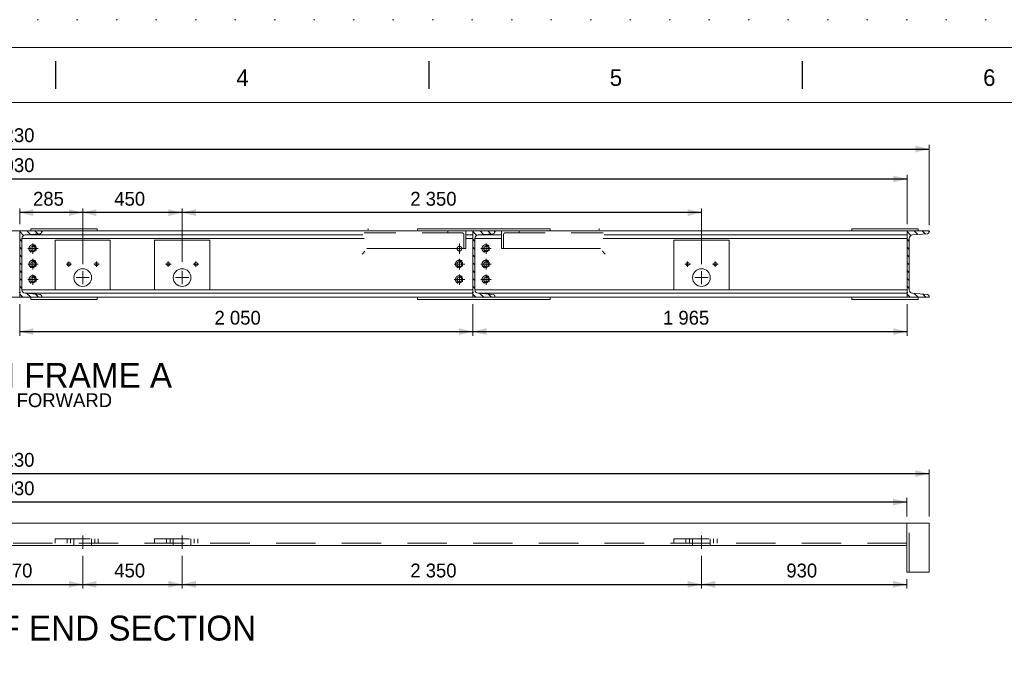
# Model space of a CAD drawing. Header units: millimetres. Extents: x -33820 to -12795, y -745548 to -730698.
# Tile 8 of 25: x -28540 to -24085, y -733685 to -730698. Entities that reach past the tile are written whole.
import ezdxf
from ezdxf.enums import TextEntityAlignment as Align

# ---------------------------------------------------------------- set-up
doc = ezdxf.new("R2010")
doc.units = ezdxf.units.MM
doc.header["$MEASUREMENT"] = 0
for name, pattern in [('DGN Style 1', [178.733029, 0.297393, -178.435636]), ('DGN Style 2', [297.392727, 178.435636, -118.957091]), ('DGN Style 4', [476.125756, 237.914182, -118.957091, 0.297393, -118.957091]), ('DGN Style 5', [208.174909, 89.217818, -118.957091]), ('DGN Style 6', [565.640967, 0.297393, -118.957091, 208.174909, -118.957091, 0.297393, -118.957091])]:
    doc.linetypes.add(name, pattern=pattern)
doc.styles.add('Style-ENGINEERING', font='ENGINEERING.shx')
doc.styles.add('Style-ENGINEERING_0', font='ENGINEERING.shx')
doc.dimstyles.new('MetricMM', dxfattribs={"dimtxt": 3, "dimasz": 3, "dimexe": 1.5, "dimexo": 1.5, "dimgap": 1.5, "dimtad": 1, "dimdec": 0, "dimzin": 7, "dimtxsty": 'Style-ENGINEERING_0', "dimcen": 0.09, "dimclrd": 1, "dimclre": 1, "dimclrt": 7, "dimadec": 0, "dimazin": 3, "dimtfac": 1, "dimtdec": 0, "dimtofl": 0, "dimtmove": 0, "dimatfit": 3, "dimfxl": 1, "dimtzin": 7, "dimlwd": -1, "dimlwe": 0, "dimarcsym": 0})

# ---------------------------------------------------------------- blocks, each defined once
blk = doc.blocks.new('*U328')
for p, q in [((-202.8, 284.53), (-202.8, 289.53)), ((-135.21, 284.53), (-135.21, 289.53)), ((-67.63, 284.53), (-67.63, 289.53))]:
    blk.add_line(p, q)
at = {"color": 7, "linetype": 'Continuous', "lineweight": 0, "flags": 128}
blk.add_lwpolyline([(-415.55, 292.03), (415.45, 292.03), (415.45, -291.97), (-415.55, -291.97), (-415.55, 292.03)], close=True, dxfattribs=at)
at = {"color": 7, "linetype": 'Continuous', "lineweight": 13, "flags": 128}
blk.add_lwpolyline([(-405.55, 282.03), (405.45, 282.03), (405.45, -281.97), (-405.55, -281.97), (-405.55, 282.03)], close=True, dxfattribs=at)
at = {"char_height": 3, "attachment_point": 5, "line_spacing_factor": 1.2, "style": 'Style-ENGINEERING'}
for s, insert in [('4', (-169.01, 286.53)), ('5', (-101.42, 286.53)), ('6', (-33.84, 286.53))]:
    blk.add_mtext(s, dxfattribs=dict(at, insert=insert))
blk = doc.blocks.new('DIN 300x100x46kgm_5')
at = {"color": 7, "linetype": 'Continuous', "lineweight": 0, "flags": 128}
blk.add_lwpolyline([(100, 4.6, 0.39104), (92.6, 12.6), (24.7, 18, -0.39104), (10, 34), (10, 266, -0.39104), (24.7, 282), (92.6, 287.4, 0.39104), (100, 295.4), (100, 300), (0, 300), (0, 0), (100, 0), (100, 4.6)], format="xyb", close=True, dxfattribs=at)
blk = doc.blocks.new('DIN 300x100x46kgm_8')
at = {"color": 7, "linetype": 'Continuous', "lineweight": 0, "flags": 128}
blk.add_lwpolyline([(100, 4.6, 0.39104), (92.6, 12.6), (24.7, 18, -0.39104), (10, 34), (10, 266, -0.39104), (24.7, 282), (92.6, 287.4, 0.39104), (100, 295.4), (100, 300), (0, 300), (0, 0), (100, 0), (100, 4.6)], format="xyb", close=True, dxfattribs=at)
blk = doc.blocks.new('*D385')
at = {"color": 1, "linetype": 'Continuous', "lineweight": 0, "transparency": 16777216}
for p, q in [((-5517.3, 5001), (-5517.3, 4852.9)), ((-4947.3, 5001), (-4947.3, 4852.9))]:
    blk.add_line(p, q, dxfattribs=at)
at = {"color": 1, "linetype": 'Continuous', "transparency": 16777216}
blk.add_line((-5517.3, 4871.6), (-4947.3, 4871.6), dxfattribs=at)
at = {"color": 1, "linetype": 'Continuous', "lineweight": 0, "transparency": 16777216}
blk.add_solid([(-5454.8, 4856), (-5517.3, 4871.6), (-5454.8, 4887.2)], dxfattribs=at)
at = {"color": 1, "linetype": 'Continuous', "lineweight": 0, "transparency": 16777216, "extrusion": (0, 0, -1)}
blk.add_solid([(5009.8, 4887.2), (4947.3, 4871.6), (5009.8, 4856)], dxfattribs=at)
at = {"layer": 'Defpoints', "color": 7, "linetype": 'Continuous', "lineweight": 0, "transparency": 16777216}
for p in [(-5517.3, 5032.3), (-4947.3, 5032.3), (-5232.3, 4871.6), (-4947.3, 4871.6)]:
    blk.add_point(p, dxfattribs=at)
at = {"color": 7, "linetype": 'Continuous', "lineweight": 0, "transparency": 16777216, "style": 'Style-ENGINEERING'}
blk.add_text('570', height=62.5, dxfattribs=at).set_placement((-5314.2, 4934.1), align=Align.MIDDLE_LEFT)
blk = doc.blocks.new('*D386')
at = {"color": 1, "linetype": 'Continuous', "lineweight": 0, "transparency": 16777216}
for p, q in [((-4947.3, 5001), (-4947.3, 4852.9)), ((-4497.3, 5001), (-4497.3, 4852.9))]:
    blk.add_line(p, q, dxfattribs=at)
at = {"color": 1, "linetype": 'Continuous', "transparency": 16777216}
blk.add_line((-4947.3, 4871.6), (-4497.3, 4871.6), dxfattribs=at)
at = {"color": 1, "linetype": 'Continuous', "lineweight": 0, "transparency": 16777216}
blk.add_solid([(-4884.8, 4856), (-4947.3, 4871.6), (-4884.8, 4887.2)], dxfattribs=at)
at = {"color": 1, "linetype": 'Continuous', "lineweight": 0, "transparency": 16777216, "extrusion": (0, 0, -1)}
blk.add_solid([(4559.8, 4887.2), (4497.3, 4871.6), (4559.8, 4856)], dxfattribs=at)
at = {"layer": 'Defpoints', "color": 7, "linetype": 'Continuous', "lineweight": 0, "transparency": 16777216}
for p in [(-4947.3, 5032.3), (-4497.3, 5032.3), (-4722.3, 4871.6), (-4497.3, 4871.6)]:
    blk.add_point(p, dxfattribs=at)
at = {"color": 7, "linetype": 'Continuous', "lineweight": 0, "transparency": 16777216, "style": 'Style-ENGINEERING'}
blk.add_text('450', height=62.5, dxfattribs=at).set_placement((-4804.2, 4934.1), align=Align.MIDDLE_LEFT)
blk = doc.blocks.new('*D387')
at = {"color": 1, "linetype": 'Continuous', "lineweight": 0, "transparency": 16777216}
for p, q in [((-4497.3, 5001), (-4497.3, 4852.9)), ((-2147.3, 5001), (-2147.3, 4852.9))]:
    blk.add_line(p, q, dxfattribs=at)
at = {"color": 1, "linetype": 'Continuous', "transparency": 16777216}
blk.add_line((-4497.3, 4871.6), (-2147.3, 4871.6), dxfattribs=at)
at = {"color": 1, "linetype": 'Continuous', "lineweight": 0, "transparency": 16777216}
blk.add_solid([(-4434.8, 4856), (-4497.3, 4871.6), (-4434.8, 4887.2)], dxfattribs=at)
at = {"color": 1, "linetype": 'Continuous', "lineweight": 0, "transparency": 16777216, "extrusion": (0, 0, -1)}
blk.add_solid([(2209.8, 4887.2), (2147.3, 4871.6), (2209.8, 4856)], dxfattribs=at)
at = {"layer": 'Defpoints', "color": 7, "linetype": 'Continuous', "lineweight": 0, "transparency": 16777216}
for p in [(-4497.3, 5032.3), (-2147.3, 5032.3), (-3322.3, 4871.6), (-2147.3, 4871.6)]:
    blk.add_point(p, dxfattribs=at)
at = {"color": 7, "linetype": 'Continuous', "lineweight": 0, "transparency": 16777216, "style": 'Style-ENGINEERING'}
blk.add_text('2 350', height=62.5, dxfattribs=at).set_placement((-3464.7, 4934.1), align=Align.MIDDLE_LEFT)
blk = doc.blocks.new('*D388')
at = {"color": 1, "linetype": 'Continuous', "lineweight": 0, "transparency": 16777216}
for p, q in [((-2147.3, 5001), (-2147.3, 4852.9)), ((-1217.4, 4894.8), (-1217.4, 4852.9))]:
    blk.add_line(p, q, dxfattribs=at)
at = {"color": 1, "linetype": 'Continuous', "transparency": 16777216}
blk.add_line((-2147.3, 4871.6), (-1217.4, 4871.6), dxfattribs=at)
at = {"color": 1, "linetype": 'Continuous', "lineweight": 0, "transparency": 16777216}
blk.add_solid([(-2084.8, 4856), (-2147.3, 4871.6), (-2084.8, 4887.2)], dxfattribs=at)
at = {"color": 1, "linetype": 'Continuous', "lineweight": 0, "transparency": 16777216, "extrusion": (0, 0, -1)}
blk.add_solid([(1279.9, 4887.2), (1217.4, 4871.6), (1279.9, 4856)], dxfattribs=at)
at = {"layer": 'Defpoints', "color": 7, "linetype": 'Continuous', "lineweight": 0, "transparency": 16777216}
for p in [(-2147.3, 5032.3), (-1217.4, 4926.1), (-1682.3, 4871.6), (-1217.4, 4871.6)]:
    blk.add_point(p, dxfattribs=at)
at = {"color": 7, "linetype": 'Continuous', "lineweight": 0, "transparency": 16777216, "style": 'Style-ENGINEERING'}
blk.add_text('930', height=62.5, dxfattribs=at).set_placement((-1763.3, 4934.1), align=Align.MIDDLE_LEFT)
blk = doc.blocks.new('*D389')
at = {"color": 1, "linetype": 'Continuous', "lineweight": 0, "transparency": 16777216}
for p, q in [((-9247.1, 5178.8), (-9247.1, 5262.4)), ((-1217.4, 5178.8), (-1217.4, 5262.4))]:
    blk.add_line(p, q, dxfattribs=at)
at = {"color": 1, "linetype": 'Continuous', "transparency": 16777216}
blk.add_line((-1217.4, 5243.6), (-9247.1, 5243.6), dxfattribs=at)
at = {"color": 1, "linetype": 'Continuous', "lineweight": 0, "transparency": 16777216}
blk.add_solid([(-9184.6, 5228), (-9247.1, 5243.6), (-9184.6, 5259.2)], dxfattribs=at)
at = {"color": 1, "linetype": 'Continuous', "lineweight": 0, "transparency": 16777216, "extrusion": (0, 0, -1)}
blk.add_solid([(1279.9, 5259.2), (1217.4, 5243.6), (1279.9, 5228)], dxfattribs=at)
at = {"layer": 'Defpoints', "color": 7, "linetype": 'Continuous', "lineweight": 0, "transparency": 16777216}
for p in [(-9247.1, 5243.6), (-5232.3, 5243.6), (-9247.1, 5147.6), (-1217.4, 5147.6)]:
    blk.add_point(p, dxfattribs=at)
at = {"color": 7, "linetype": 'Continuous', "lineweight": 0, "transparency": 16777216, "style": 'Style-ENGINEERING'}
blk.add_text('8 030', height=62.5, dxfattribs=at).set_placement((-5374.7, 5306.1), align=Align.MIDDLE_LEFT)
blk = doc.blocks.new('*D390')
at = {"color": 1, "linetype": 'Continuous', "lineweight": 0, "transparency": 16777216}
for p, q in [((-9347.3, 5178.8), (-9347.3, 5390.9)), ((-1117.3, 5178.8), (-1117.3, 5390.9))]:
    blk.add_line(p, q, dxfattribs=at)
at = {"color": 1, "linetype": 'Continuous', "transparency": 16777216}
blk.add_line((-9347.3, 5372.2), (-1117.3, 5372.2), dxfattribs=at)
at = {"color": 1, "linetype": 'Continuous', "lineweight": 0, "transparency": 16777216}
blk.add_solid([(-9284.8, 5356.6), (-9347.3, 5372.2), (-9284.8, 5387.8)], dxfattribs=at)
at = {"color": 1, "linetype": 'Continuous', "lineweight": 0, "transparency": 16777216, "extrusion": (0, 0, -1)}
blk.add_solid([(1179.8, 5387.8), (1117.3, 5372.2), (1179.8, 5356.6)], dxfattribs=at)
at = {"layer": 'Defpoints', "color": 7, "linetype": 'Continuous', "lineweight": 0, "transparency": 16777216}
for p in [(-5232.3, 5372.2), (-1117.3, 5372.2), (-9347.3, 5147.6), (-1117.3, 5147.6)]:
    blk.add_point(p, dxfattribs=at)
at = {"color": 7, "linetype": 'Continuous', "lineweight": 0, "transparency": 16777216, "style": 'Style-ENGINEERING'}
blk.add_text('8 230', height=62.5, dxfattribs=at).set_placement((-5374.7, 5434.7), align=Align.MIDDLE_LEFT)
blk = doc.blocks.new('*D511')
at = {"color": 1, "linetype": 'Continuous', "lineweight": 0, "transparency": 16777216}
for p, q in [((-4497.3, 6329.8), (-4497.3, 6571.4)), ((-2147.3, 6319.8), (-2147.3, 6571.4))]:
    blk.add_line(p, q, dxfattribs=at)
at = {"color": 1, "linetype": 'Continuous', "transparency": 16777216}
blk.add_line((-2147.3, 6552.7), (-4497.3, 6552.7), dxfattribs=at)
at = {"color": 1, "linetype": 'Continuous', "lineweight": 0, "transparency": 16777216}
blk.add_solid([(-4434.8, 6537), (-4497.3, 6552.7), (-4434.8, 6568.3)], dxfattribs=at)
at = {"color": 1, "linetype": 'Continuous', "lineweight": 0, "transparency": 16777216, "extrusion": (0, 0, -1)}
blk.add_solid([(2209.8, 6568.3), (2147.3, 6552.7), (2209.8, 6537)], dxfattribs=at)
at = {"layer": 'Defpoints', "color": 7, "linetype": 'Continuous', "lineweight": 0, "transparency": 16777216}
for p in [(-4497.3, 6552.7), (-3322.3, 6552.7), (-4497.3, 6298.6), (-2147.3, 6288.6)]:
    blk.add_point(p, dxfattribs=at)
at = {"color": 7, "linetype": 'Continuous', "lineweight": 0, "transparency": 16777216, "style": 'Style-ENGINEERING'}
blk.add_text('2 350', height=62.5, dxfattribs=at).set_placement((-3464.7, 6615.2), align=Align.MIDDLE_LEFT)
blk = doc.blocks.new('*D512')
at = {"color": 1, "linetype": 'Continuous', "lineweight": 0, "transparency": 16777216}
for p, q in [((-4947.3, 6319.8), (-4947.3, 6571.4)), ((-4497.3, 6329.8), (-4497.3, 6571.4))]:
    blk.add_line(p, q, dxfattribs=at)
at = {"color": 1, "linetype": 'Continuous', "transparency": 16777216}
blk.add_line((-4497.3, 6552.7), (-4947.3, 6552.7), dxfattribs=at)
at = {"color": 1, "linetype": 'Continuous', "lineweight": 0, "transparency": 16777216}
blk.add_solid([(-4884.8, 6537), (-4947.3, 6552.7), (-4884.8, 6568.3)], dxfattribs=at)
at = {"color": 1, "linetype": 'Continuous', "lineweight": 0, "transparency": 16777216, "extrusion": (0, 0, -1)}
blk.add_solid([(4559.8, 6568.3), (4497.3, 6552.7), (4559.8, 6537)], dxfattribs=at)
at = {"layer": 'Defpoints', "color": 7, "linetype": 'Continuous', "lineweight": 0, "transparency": 16777216}
for p in [(-4947.3, 6552.7), (-4722.3, 6552.7), (-4947.3, 6288.6), (-4497.3, 6298.6)]:
    blk.add_point(p, dxfattribs=at)
at = {"color": 7, "linetype": 'Continuous', "lineweight": 0, "transparency": 16777216, "style": 'Style-ENGINEERING'}
blk.add_text('450', height=62.5, dxfattribs=at).set_placement((-4804.2, 6615.2), align=Align.MIDDLE_LEFT)
blk = doc.blocks.new('*D513')
at = {"color": 1, "linetype": 'Continuous', "lineweight": 0, "transparency": 16777216}
for p, q in [((-5232.3, 6500.8), (-5232.3, 6571.4)), ((-4947.3, 6319.8), (-4947.3, 6571.4))]:
    blk.add_line(p, q, dxfattribs=at)
at = {"color": 1, "linetype": 'Continuous', "transparency": 16777216}
blk.add_line((-4947.3, 6552.7), (-5232.3, 6552.7), dxfattribs=at)
at = {"color": 1, "linetype": 'Continuous', "lineweight": 0, "transparency": 16777216}
blk.add_solid([(-5169.8, 6537), (-5232.3, 6552.7), (-5169.8, 6568.3)], dxfattribs=at)
at = {"color": 1, "linetype": 'Continuous', "lineweight": 0, "transparency": 16777216, "extrusion": (0, 0, -1)}
blk.add_solid([(5009.8, 6568.3), (4947.3, 6552.7), (5009.8, 6537)], dxfattribs=at)
at = {"layer": 'Defpoints', "color": 7, "linetype": 'Continuous', "lineweight": 0, "transparency": 16777216}
for p in [(-5232.3, 6552.7), (-5089.8, 6552.7), (-5232.3, 6469.6), (-4947.3, 6288.6)]:
    blk.add_point(p, dxfattribs=at)
at = {"color": 7, "linetype": 'Continuous', "lineweight": 0, "transparency": 16777216, "style": 'Style-ENGINEERING'}
blk.add_text('285', height=62.5, dxfattribs=at).set_placement((-5171.7, 6615.2), align=Align.MIDDLE_LEFT)
blk = doc.blocks.new('*D519')
at = {"color": 1, "linetype": 'Continuous', "lineweight": 0, "transparency": 16777216}
for p, q in [((-5232.3, 6138.3), (-5232.3, 5995.9)), ((-3182.3, 6138.3), (-3182.3, 5995.9))]:
    blk.add_line(p, q, dxfattribs=at)
at = {"color": 1, "linetype": 'Continuous', "transparency": 16777216}
blk.add_line((-5232.3, 6014.7), (-3182.3, 6014.7), dxfattribs=at)
at = {"color": 1, "linetype": 'Continuous', "lineweight": 0, "transparency": 16777216}
blk.add_solid([(-5169.8, 5999.1), (-5232.3, 6014.7), (-5169.8, 6030.3)], dxfattribs=at)
at = {"color": 1, "linetype": 'Continuous', "lineweight": 0, "transparency": 16777216, "extrusion": (0, 0, -1)}
blk.add_solid([(3244.8, 6030.3), (3182.3, 6014.7), (3244.8, 5999.1)], dxfattribs=at)
at = {"layer": 'Defpoints', "color": 7, "linetype": 'Continuous', "lineweight": 0, "transparency": 16777216}
for p in [(-5232.3, 6169.6), (-3182.3, 6169.6), (-4207.3, 6014.7), (-3182.3, 6014.7)]:
    blk.add_point(p, dxfattribs=at)
at = {"color": 7, "linetype": 'Continuous', "lineweight": 0, "transparency": 16777216, "style": 'Style-ENGINEERING'}
blk.add_text('2 050', height=62.5, dxfattribs=at).set_placement((-4350.7, 6077.2), align=Align.MIDDLE_LEFT)
blk = doc.blocks.new('*D520')
at = {"color": 1, "linetype": 'Continuous', "lineweight": 0, "transparency": 16777216}
for p, q in [((-3182.3, 6138.3), (-3182.3, 5995.9)), ((-1217.3, 6138.3), (-1217.3, 5995.9))]:
    blk.add_line(p, q, dxfattribs=at)
at = {"color": 1, "linetype": 'Continuous', "transparency": 16777216}
blk.add_line((-3182.3, 6014.7), (-1217.3, 6014.7), dxfattribs=at)
at = {"color": 1, "linetype": 'Continuous', "lineweight": 0, "transparency": 16777216}
blk.add_solid([(-3119.8, 5999.1), (-3182.3, 6014.7), (-3119.8, 6030.3)], dxfattribs=at)
at = {"color": 1, "linetype": 'Continuous', "lineweight": 0, "transparency": 16777216, "extrusion": (0, 0, -1)}
blk.add_solid([(1279.8, 6030.3), (1217.3, 6014.7), (1279.8, 5999.1)], dxfattribs=at)
at = {"layer": 'Defpoints', "color": 7, "linetype": 'Continuous', "lineweight": 0, "transparency": 16777216}
for p in [(-3182.3, 6169.6), (-1217.3, 6169.6), (-2199.8, 6014.7), (-1217.3, 6014.7)]:
    blk.add_point(p, dxfattribs=at)
at = {"color": 7, "linetype": 'Continuous', "lineweight": 0, "transparency": 16777216, "style": 'Style-ENGINEERING'}
blk.add_text('1 965', height=62.5, dxfattribs=at).set_placement((-2321.3, 6077.2), align=Align.MIDDLE_LEFT)
blk = doc.blocks.new('*D521')
at = {"color": 1, "linetype": 'Continuous', "lineweight": 0, "transparency": 16777216}
for p, q in [((-9247.3, 6500.8), (-9247.3, 6723.2)), ((-1217.3, 6500.8), (-1217.3, 6723.2))]:
    blk.add_line(p, q, dxfattribs=at)
at = {"color": 1, "linetype": 'Continuous', "transparency": 16777216}
blk.add_line((-1217.3, 6704.5), (-9247.3, 6704.5), dxfattribs=at)
at = {"color": 1, "linetype": 'Continuous', "lineweight": 0, "transparency": 16777216}
blk.add_solid([(-9184.8, 6688.8), (-9247.3, 6704.5), (-9184.8, 6720.1)], dxfattribs=at)
at = {"color": 1, "linetype": 'Continuous', "lineweight": 0, "transparency": 16777216, "extrusion": (0, 0, -1)}
blk.add_solid([(1279.8, 6720.1), (1217.3, 6704.5), (1279.8, 6688.8)], dxfattribs=at)
at = {"layer": 'Defpoints', "color": 7, "linetype": 'Continuous', "lineweight": 0, "transparency": 16777216}
for p in [(-9247.3, 6704.5), (-5232.3, 6704.5), (-9247.3, 6469.6), (-1217.3, 6469.6)]:
    blk.add_point(p, dxfattribs=at)
at = {"color": 7, "linetype": 'Continuous', "lineweight": 0, "transparency": 16777216, "style": 'Style-ENGINEERING'}
blk.add_text('8 030', height=62.5, dxfattribs=at).set_placement((-5374.7, 6767), align=Align.MIDDLE_LEFT)
blk = doc.blocks.new('*D522')
at = {"color": 1, "linetype": 'Continuous', "lineweight": 0, "transparency": 16777216}
for p, q in [((-9347.3, 6500.8), (-9347.3, 6858.8)), ((-1117.3, 6496.2), (-1117.3, 6858.8))]:
    blk.add_line(p, q, dxfattribs=at)
at = {"color": 1, "linetype": 'Continuous', "transparency": 16777216}
blk.add_line((-9347.3, 6840.1), (-1117.3, 6840.1), dxfattribs=at)
at = {"color": 1, "linetype": 'Continuous', "lineweight": 0, "transparency": 16777216}
blk.add_solid([(-9284.8, 6824.5), (-9347.3, 6840.1), (-9284.8, 6855.7)], dxfattribs=at)
at = {"color": 1, "linetype": 'Continuous', "lineweight": 0, "transparency": 16777216, "extrusion": (0, 0, -1)}
blk.add_solid([(1179.8, 6855.7), (1117.3, 6840.1), (1179.8, 6824.5)], dxfattribs=at)
at = {"layer": 'Defpoints', "color": 7, "linetype": 'Continuous', "lineweight": 0, "transparency": 16777216}
for p in [(-5232.3, 6840.1), (-1117.3, 6840.1), (-9347.3, 6469.6), (-1117.3, 6465)]:
    blk.add_point(p, dxfattribs=at)
at = {"color": 7, "linetype": 'Continuous', "lineweight": 0, "transparency": 16777216, "style": 'Style-ENGINEERING'}
blk.add_text('8 230', height=62.5, dxfattribs=at).set_placement((-5374.7, 6902.6), align=Align.MIDDLE_LEFT)
blk = doc.blocks.new('*U620')
at = {"color": 7, "linetype": 'DGN Style 6', "lineweight": 0, "flags": 128}
blk.add_lwpolyline([(0, 54), (-47, 27), (-47, -27), (0, -54), (47, -27), (47, 27), (0, 54)], close=True, dxfattribs=at)
at = {"color": 7, "linetype": 'DGN Style 6', "lineweight": 0}
blk.add_circle((0, 0), 59.7, dxfattribs=at)
blk = doc.blocks.new('*U621')
at = {"color": 7, "linetype": 'DGN Style 6', "lineweight": 0, "flags": 128}
blk.add_lwpolyline([(0, 54), (-47, 27), (-47, -27), (0, -54), (47, -27), (47, 27), (0, 54)], close=True, dxfattribs=at)
at = {"color": 7, "linetype": 'DGN Style 6', "lineweight": 0}
blk.add_circle((0, 0), 59.7, dxfattribs=at)
blk = doc.blocks.new('*U622')
at = {"color": 7, "linetype": 'DGN Style 6', "lineweight": 0, "flags": 128}
blk.add_lwpolyline([(0, 54), (-47, 27), (-47, -27), (0, -54), (47, -27), (47, 27), (0, 54)], close=True, dxfattribs=at)
at = {"color": 7, "linetype": 'DGN Style 6', "lineweight": 0}
blk.add_circle((0, 0), 59.7, dxfattribs=at)
blk = doc.blocks.new('*U623')
at = {"color": 7, "linetype": 'DGN Style 6', "lineweight": 0, "flags": 128}
blk.add_lwpolyline([(0, 54), (-47, 27), (-47, -27), (0, -54), (47, -27), (47, 27), (0, 54)], close=True, dxfattribs=at)
at = {"color": 7, "linetype": 'DGN Style 6', "lineweight": 0}
blk.add_circle((0, 0), 59.7, dxfattribs=at)
blk = doc.blocks.new('*U624')
at = {"color": 7, "linetype": 'DGN Style 6', "lineweight": 0, "flags": 128}
blk.add_lwpolyline([(0, 54), (-47, 27), (-47, -27), (0, -54), (47, -27), (47, 27), (0, 54)], close=True, dxfattribs=at)
at = {"color": 7, "linetype": 'DGN Style 6', "lineweight": 0}
blk.add_circle((0, 0), 59.7, dxfattribs=at)
blk = doc.blocks.new('*U625')
at = {"color": 7, "linetype": 'DGN Style 6', "lineweight": 0, "flags": 128}
blk.add_lwpolyline([(0, 54), (-47, 27), (-47, -27), (0, -54), (47, -27), (47, 27), (0, 54)], close=True, dxfattribs=at)
at = {"color": 7, "linetype": 'DGN Style 6', "lineweight": 0}
blk.add_circle((0, 0), 59.7, dxfattribs=at)
blk = doc.blocks.new('*U626')
at = {"color": 7, "linetype": 'DGN Style 6', "lineweight": 0, "flags": 128}
blk.add_lwpolyline([(0, 54), (-47, 27), (-47, -27), (0, -54), (47, -27), (47, 27), (0, 54)], close=True, dxfattribs=at)
at = {"color": 7, "linetype": 'DGN Style 6', "lineweight": 0}
blk.add_circle((0, 0), 59.7, dxfattribs=at)
blk = doc.blocks.new('*U627')
at = {"color": 7, "linetype": 'DGN Style 6', "lineweight": 0, "flags": 128}
blk.add_lwpolyline([(0, 54), (-47, 27), (-47, -27), (0, -54), (47, -27), (47, 27), (0, 54)], close=True, dxfattribs=at)
at = {"color": 7, "linetype": 'DGN Style 6', "lineweight": 0}
blk.add_circle((0, 0), 59.7, dxfattribs=at)
blk = doc.blocks.new('*U327')
at = {"linetype": 'DGN Style 6', "lineweight": 0}
h = blk.add_hatch(dxfattribs=at)
h.set_pattern_fill('HATCH', style=0, pattern_type=2)
h.set_pattern_definition([(135, (-5312.453, 6460.26), (17.6777, 17.6777), [])])
h.paths.add_polyline_path([(-5132.27, 6464.97, -0.3910403), (-5139.63, 6457), (-5207.54, 6451.57, 0.3910403), (-5222.27, 6435.62), (-5222.27, 6203.56, 0.3910403), (-5207.54, 6187.61), (-5139.63, 6182.18, -0.3910403), (-5132.27, 6174.21), (-5132.27, 6169.59), (-5232.27, 6169.59), (-5232.27, 6469.59), (-5132.27, 6469.59)])
h = blk.add_hatch(dxfattribs=at)
h.set_pattern_fill('HATCH', style=0, pattern_type=2)
h.set_pattern_definition([(135, (-3262.453, 6460.26), (17.6777, 17.6777), [])])
h.paths.add_polyline_path([(-3082.27, 6464.97, -0.3910403), (-3089.63, 6457), (-3157.54, 6451.57, 0.3910403), (-3172.27, 6435.62), (-3172.27, 6203.56, 0.3910403), (-3157.54, 6187.61), (-3089.63, 6182.18, -0.3910403), (-3082.27, 6174.21), (-3082.27, 6169.59), (-3182.27, 6169.59), (-3182.27, 6469.59), (-3082.27, 6469.59)])
h = blk.add_hatch(dxfattribs=at)
h.set_pattern_fill('HATCH', style=0, pattern_type=2)
h.set_pattern_definition([(135, (-1297.453, 6460.26), (17.6777, 17.6777), [])])
h.paths.add_polyline_path([(-1117.27, 6464.97, -0.3910403), (-1124.63, 6457), (-1192.54, 6451.57, 0.3910403), (-1207.27, 6435.62), (-1207.27, 6203.56, 0.3910403), (-1192.54, 6187.61), (-1124.63, 6182.18, -0.3910403), (-1117.27, 6174.21), (-1117.27, 6169.59), (-1217.27, 6169.59), (-1217.27, 6469.59), (-1117.27, 6469.59)])
at = {"color": 7, "linetype": 'Continuous', "lineweight": 0}
for p, q in [((-9247.27, 6469.59), (-1217.27, 6469.59)), ((-5222.27, 6435.62), (-3674.12, 6435.62)), ((-5207.54, 6451.57), (-3678.94, 6451.57)), ((-3214.28, 6451.57), (-3182.27, 6451.57)), ((-3214.28, 6435.62), (-3182.27, 6435.62)), ((-3172.27, 6435.62), (-3051.68, 6435.62)), ((-3157.54, 6451.57), (-3051.68, 6451.57)), ((-2591.84, 6435.62), (-1217.27, 6435.62)), ((-2587.02, 6451.57), (-1217.27, 6451.57)), ((-3214.28, 6389.59), (-3662.16, 6389.59)), ((-3051.68, 6389.59), (-2603.8, 6389.59)), ((-5222.27, 6203.56), (-3182.27, 6203.56)), ((-3172.27, 6203.56), (-1217.27, 6203.56)), ((-1217.27, 6169.59), (-9247.27, 6169.59)), ((-5207.54, 6187.61), (-3182.27, 6187.61)), ((-3157.54, 6187.61), (-1217.27, 6187.61)), ((-9347.27, 5147.57), (-1117.27, 5147.57)), ((-1217.41, 4926.07), (-1217.41, 5147.57)), ((-1117.27, 4926.07), (-1117.27, 5147.57)), ((-1217.41, 5047.28), (-9247.13, 5047.28)), ((-1117.27, 4926.07), (-1217.41, 4926.07))]:
    blk.add_line(p, q, dxfattribs=at)
at = {"color": 7, "linetype": 'DGN Style 2', "lineweight": 0}
for p, q in [((-3294.28, 6461.59), (-3294.28, 6469.59)), ((-2971.68, 6461.59), (-2971.68, 6469.59)), ((-1207.41, 4926.07), (-1207.41, 5147.57)), ((-1217.41, 5057.28), (-9247.13, 5057.28))]:
    blk.add_line(p, q, dxfattribs=at)
at = {"color": 1, "linetype": 'DGN Style 4', "lineweight": 0}
for p, q in [((-5195.83, 6389.59), (-5148.71, 6389.59)), ((-5172.27, 6413.15), (-5172.27, 6366.03)), ((-3242.27, 6389.59), (-3242.27, 6413.15)), ((-3242.27, 6389.59), (-3242.27, 6366.03)), ((-3145.83, 6389.59), (-3098.71, 6389.59)), ((-3122.27, 6413.15), (-3122.27, 6366.03)), ((-5172.27, 6343.15), (-5172.27, 6296.03)), ((-5009.77, 6332.06), (-5009.77, 6307.06)), ((-4884.77, 6332.06), (-4884.77, 6307.06)), ((-4559.77, 6332.06), (-4559.77, 6307.06)), ((-4434.77, 6332.06), (-4434.77, 6307.06)), ((-3242.27, 6343.15), (-3242.27, 6296.03)), ((-3122.27, 6343.15), (-3122.27, 6296.03)), ((-2209.77, 6332.06), (-2209.77, 6307.06)), ((-2084.77, 6332.06), (-2084.77, 6307.06)), ((-5195.83, 6319.59), (-5148.71, 6319.59)), ((-4997.27, 6319.56), (-5022.27, 6319.56)), ((-4947.27, 6288.56), (-4947.27, 6228.56)), ((-4872.27, 6319.56), (-4897.27, 6319.56)), ((-4547.27, 6319.56), (-4572.27, 6319.56)), ((-4497.27, 6288.56), (-4497.27, 6228.56)), ((-4422.27, 6319.56), (-4447.27, 6319.56)), ((-3265.83, 6319.59), (-3218.71, 6319.59)), ((-3145.83, 6319.59), (-3098.71, 6319.59)), ((-2197.27, 6319.56), (-2222.27, 6319.56)), ((-2147.27, 6288.56), (-2147.27, 6228.56)), ((-2072.27, 6319.56), (-2097.27, 6319.56)), ((-5195.83, 6249.59), (-5148.71, 6249.59)), ((-5172.27, 6273.15), (-5172.27, 6226.03)), ((-4917.27, 6258.56), (-4977.27, 6258.56)), ((-4467.27, 6258.56), (-4527.27, 6258.56)), ((-3265.83, 6249.59), (-3218.71, 6249.59)), ((-3242.27, 6273.15), (-3242.27, 6226.03)), ((-3145.83, 6249.59), (-3098.71, 6249.59)), ((-3122.27, 6273.15), (-3122.27, 6226.03)), ((-2117.27, 6258.56), (-2177.27, 6258.56)), ((-4947.27, 5092.28), (-4947.27, 5032.28)), ((-4497.27, 5092.28), (-4497.27, 5032.28)), ((-2147.27, 5092.28), (-2147.27, 5032.28))]:
    blk.add_line(p, q, dxfattribs=at)
at = {"color": 7, "linetype": 'DGN Style 1', "lineweight": 0, "flags": 128}
blk.add_lwpolyline([(-10512.54, 7424.97), (10512.46, 7424.97), (10512.46, -7425.03), (-10512.54, -7425.03), (-10512.54, 7424.97)], close=True, dxfattribs=at)
at = {"color": 7, "linetype": 'Continuous', "lineweight": 0, "flags": 128}
blk.add_lwpolyline([(-5132.27, 6174.21, 0.3910403), (-5139.63, 6182.18), (-5207.54, 6187.61, -0.3910403), (-5222.27, 6203.56), (-5222.27, 6435.62, -0.3910403), (-5207.54, 6451.57), (-5139.63, 6457, 0.3910403), (-5132.27, 6464.97), (-5132.27, 6469.59), (-5232.27, 6469.59), (-5232.27, 6169.59), (-5132.27, 6169.59), (-5132.27, 6174.21)], format="xyb", close=True, dxfattribs=at)
at = {"color": 7, "linetype": 'DGN Style 6', "lineweight": 0, "flags": 128}
for points in [[(-5132.27, 6464.97, -0.3910403), (-5139.63, 6457), (-5207.54, 6451.57, 0.3910403), (-5222.27, 6435.62), (-5222.27, 6203.56, 0.3910403), (-5207.54, 6187.61), (-5139.63, 6182.18, -0.3910403), (-5132.27, 6174.21), (-5132.27, 6169.59), (-5232.27, 6169.59), (-5232.27, 6169.59), (-5232.27, 6469.59), (-5132.27, 6469.59), (-5132.27, 6464.97)], [(-3082.27, 6464.97, -0.3910403), (-3089.63, 6457), (-3157.54, 6451.57, 0.3910403), (-3172.27, 6435.62), (-3172.27, 6203.56, 0.3910403), (-3157.54, 6187.61), (-3089.63, 6182.18, -0.3910403), (-3082.27, 6174.21), (-3082.27, 6169.59), (-3182.27, 6169.59), (-3182.27, 6169.59), (-3182.27, 6469.59), (-3082.27, 6469.59), (-3082.27, 6464.97)], [(-1117.27, 6464.97, -0.3910403), (-1124.63, 6457), (-1192.54, 6451.57, 0.3910403), (-1207.27, 6435.62), (-1207.27, 6203.56, 0.3910403), (-1192.54, 6187.61), (-1124.63, 6182.18, -0.3910403), (-1117.27, 6174.21), (-1117.27, 6169.59), (-1217.27, 6169.59), (-1217.27, 6169.59), (-1217.27, 6469.59), (-1117.27, 6469.59), (-1117.27, 6464.97)]]:
    blk.add_lwpolyline(points, format="xyb", close=True, dxfattribs=at)
at = {"color": 7, "linetype": 'Continuous', "lineweight": 0, "flags": 128}
for points in [[(-4881.98, 6469.59), (-4881.98, 6479.59), (-5181.98, 6479.59), (-5181.98, 6469.59), (-4881.98, 6469.59)], [(-3432.27, 6469.59), (-3432.27, 6479.59), (-2832.27, 6479.59), (-2832.27, 6469.59), (-3432.27, 6469.59)], [(-1167.27, 6469.59), (-1167.27, 6479.59), (-1467.27, 6479.59), (-1467.27, 6469.59), (-1167.27, 6469.59)], [(-4881.98, 6169.59), (-4881.98, 6159.59), (-5181.98, 6159.59), (-5181.98, 6169.59), (-4881.98, 6169.59)], [(-3432.27, 6169.59), (-3432.27, 6159.59), (-2832.27, 6159.59), (-2832.27, 6169.59), (-3432.27, 6169.59)], [(-1167.27, 6169.59), (-1167.27, 6159.59), (-1467.27, 6159.59), (-1467.27, 6169.59), (-1167.27, 6169.59)]]:
    blk.add_lwpolyline(points, close=True, dxfattribs=at)
at = {"color": 7, "linetype": 'DGN Style 2', "lineweight": 0, "flags": 128}
for points in [[(-3232.28, 6461.59), (-3673.81, 6461.59)], [(-3033.68, 6461.59), (-2592.15, 6461.59)], [(-3222.28, 6389.59), (-3222.28, 6451.59)], [(-3043.68, 6389.59), (-3043.68, 6451.59)], [(-5072.27, 5057.28), (-5072.27, 5077.28), (-4822.27, 5077.28), (-4822.27, 5057.28)], [(-5017.77, 5057.28), (-5017.77, 5077.28)], [(-5001.77, 5057.28), (-5001.77, 5077.28)], [(-4987.27, 5077.28), (-4987.27, 5047.28)], [(-4907.27, 5047.28), (-4907.27, 5077.28)], [(-4892.77, 5057.28), (-4892.77, 5077.28)], [(-4876.77, 5057.28), (-4876.77, 5077.28)], [(-4622.27, 5057.28), (-4622.27, 5077.28), (-4372.27, 5077.28), (-4372.27, 5057.28)], [(-4567.77, 5057.28), (-4567.77, 5077.28)], [(-4551.77, 5057.28), (-4551.77, 5077.28)], [(-4537.27, 5077.28), (-4537.27, 5047.28)], [(-4457.27, 5047.28), (-4457.27, 5077.28)], [(-4442.77, 5057.28), (-4442.77, 5077.28)], [(-4426.77, 5057.28), (-4426.77, 5077.28)], [(-2272.27, 5057.28), (-2272.27, 5077.28), (-2022.27, 5077.28), (-2022.27, 5057.28)], [(-2217.77, 5057.28), (-2217.77, 5077.28)], [(-2201.77, 5057.28), (-2201.77, 5077.28)], [(-2187.27, 5077.28), (-2187.27, 5047.28)], [(-2107.27, 5047.28), (-2107.27, 5077.28)], [(-2092.77, 5057.28), (-2092.77, 5077.28)], [(-2076.77, 5057.28), (-2076.77, 5077.28)]]:
    blk.add_lwpolyline(points, dxfattribs=at)
at = {"color": 7, "linetype": 'Continuous', "lineweight": 0, "flags": 128}
for points in [[(-3294.28, 6469.59), (-3214.28, 6469.59), (-3214.28, 6389.59)], [(-2971.68, 6469.59), (-3051.68, 6469.59), (-3051.68, 6389.59)], [(-5072.27, 6203.56), (-5072.27, 6428.56), (-4822.27, 6428.56), (-4822.27, 6203.56)], [(-4622.27, 6203.56), (-4622.27, 6428.56), (-4372.27, 6428.56), (-4372.27, 6203.56)], [(-2272.27, 6203.56), (-2272.27, 6428.56), (-2022.27, 6428.56), (-2022.27, 6203.56)]]:
    blk.add_lwpolyline(points, dxfattribs=at)
at = {"color": 7, "linetype": 'DGN Style 6', "lineweight": 0, "flags": 128}
for points in [[(-3256.33, 6389.59), (-3256.33, 6397.71), (-3242.27, 6405.83), (-3228.2, 6397.71), (-3228.2, 6389.59)], [(-3256.33, 6389.59), (-3256.33, 6381.47), (-3242.27, 6373.35), (-3228.2, 6381.47), (-3228.2, 6389.59)]]:
    blk.add_lwpolyline(points, dxfattribs=at)
at = {"color": 7, "linetype": 'Continuous', "lineweight": 0}
for centre, radius in [((-5172.27, 6389.59), 10.66), ((-3122.27, 6389.59), 10.66), ((-5172.27, 6319.59), 10.66), ((-5009.77, 6319.56), 8), ((-4884.77, 6319.56), 8), ((-4559.77, 6319.56), 8), ((-4434.77, 6319.56), 8), ((-3242.27, 6319.59), 10.66), ((-3122.27, 6319.59), 10.66), ((-2209.77, 6319.56), 8), ((-2084.77, 6319.56), 8), ((-4947.27, 6258.56), 40), ((-4497.27, 6258.56), 40), ((-2147.27, 6258.56), 40), ((-5172.27, 6249.59), 10.66), ((-3242.27, 6249.59), 10.66), ((-3122.27, 6249.59), 10.66)]:
    blk.add_circle(centre, radius, dxfattribs=at)
at = {"color": 7, "linetype": 'DGN Style 2', "lineweight": 0}
blk.add_arc((-3232.28, 6451.59), 10, 0, 90, dxfattribs=at)
at = {"color": 7, "linetype": 'DGN Style 2', "lineweight": 0, "extrusion": (0, 0, -1)}
for centre, radius, end in [((3033.68, 6451.59), 10, 90), ((3242.27, 6389.59), 10.66, 180)]:
    blk.add_arc(centre, radius, 0, end, dxfattribs=at)
at = {"color": 7, "linetype": 'DGN Style 6', "lineweight": 0, "extrusion": (0, 0, -1)}
blk.add_arc((3242.27, 6389.59), 17.92, 0, 180, dxfattribs=at)
at = {"color": 7, "linetype": 'DGN Style 6', "lineweight": 0}
blk.add_arc((-3242.27, 6389.59), 17.92, 180, 0, dxfattribs=at)
at = {"color": 7, "linetype": 'Continuous', "lineweight": 0}
blk.add_arc((-3242.27, 6389.59), 10.66, 180, 0, dxfattribs=at)
at = {"color": 7, "linetype": 'DGN Style 6', "lineweight": 0}
for points in [[(-3656.2, 6478.44), (-3679.2, 6445.38), (-3657.87, 6414.41), (-3682.34, 6365.02)], [(-2609.76, 6478.44), (-2586.76, 6445.38), (-2608.09, 6414.41), (-2583.62, 6365.02)]]:
    blk.add_spline(points, degree=3, dxfattribs=at)
at = {"xscale": 24.99999999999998, "yscale": 24.99999999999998, "zscale": 24.99999999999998}
blk.add_blockref('*U328', (1.13, -0.77), dxfattribs=at)
at = {"color": 7, "linetype": 'Continuous', "lineweight": 0}
for name, p in [('DIN 300x100x46kgm_8', (-3182.27, 6169.59)), ('DIN 300x100x46kgm_5', (-1217.27, 6169.59))]:
    blk.add_blockref(name, p, dxfattribs=at)
at = {"color": 7, "linetype": 'DGN Style 6', "lineweight": 0, "xscale": 0.3003003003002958, "yscale": 0.3003003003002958, "zscale": 0.3003003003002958}
for name, p in [('*U622', (-5172.26, 6389.59)), ('*U627', (-3122.26, 6389.59)), ('*U621', (-5172.26, 6319.59)), ('*U623', (-3242.26, 6319.59)), ('*U626', (-3122.26, 6319.59)), ('*U620', (-5172.26, 6249.59)), ('*U624', (-3242.26, 6249.59)), ('*U625', (-3122.26, 6249.59))]:
    blk.add_blockref(name, p, dxfattribs=at)
at = {"color": 7, "lineweight": 13, "char_height": 112.5, "width": 7039.4656, "attachment_point": 5, "line_spacing_factor": 0.9, "style": 'Style-ENGINEERING'}
for s, insert in [('SECTION FRAME A', (-5232.27, 5815.94)), ('PLAN VIEW OF END SECTION', (-5232.27, 4672.87))]:
    blk.add_mtext(s, dxfattribs=dict(at, insert=insert))
at = {"color": 7, "linetype": 'DGN Style 5', "lineweight": 0, "insert": (-5232.27, 5703.78), "char_height": 62.5, "attachment_point": 5, "line_spacing_factor": 0.6, "style": 'Style-ENGINEERING'}
blk.add_mtext('LOOKING FORWARD', dxfattribs=at)
at = {"color": 1, "linetype": 'Continuous'}
for base, p1, p2, picture, middle in [((-1117.27, 6840.1), (-9347.27, 6469.59), (-1117.27, 6464.97), '*D522', (-5232.27, 6840.1)), ((-3182.27, 6014.69), (-5232.27, 6169.59), (-3182.27, 6169.59), '*D519', (-4207.27, 6014.69)), ((-1217.27, 6014.69), (-3182.27, 6169.59), (-1217.27, 6169.59), '*D520', (-2199.77, 6014.69)), ((-1117.27, 5372.19), (-9347.27, 5147.57), (-1117.27, 5147.57), '*D390', (-5232.27, 5372.19)), ((-4947.27, 4871.62), (-5517.27, 5032.28), (-4947.27, 5032.28), '*D385', (-5232.27, 4871.62)), ((-4497.27, 4871.62), (-4947.27, 5032.28), (-4497.27, 5032.28), '*D386', (-4722.27, 4871.62)), ((-2147.27, 4871.62), (-4497.27, 5032.28), (-2147.27, 5032.28), '*D387', (-3322.27, 4871.62)), ((-1217.41, 4871.62), (-2147.27, 5032.28), (-1217.41, 4926.07), '*D388', (-1682.34, 4871.62))]:
    dim = blk.add_linear_dim(base=base, p1=p1, p2=p2, text='\\FSTANDARD;<>', dimstyle='MetricMM', override={"dimtxt": 62.5, "dimasz": 62.5, "dimexe": 18.75, "dimexo": 31.25, "dimgap": 31.25}, dxfattribs=at)
    dim.commit()
    dim.dimension.update_dxf_attribs({"geometry": picture, "text_midpoint": middle})
for base, p1, p2, picture, middle in [((-9247.27, 6704.46), (-1217.27, 6469.59), (-9247.27, 6469.59), '*D521', (-5232.27, 6704.46)), ((-5232.27, 6552.65), (-4947.27, 6288.56), (-5232.27, 6469.59), '*D513', (-5089.77, 6552.65)), ((-4947.27, 6552.65), (-4497.27, 6298.56), (-4947.27, 6288.56), '*D512', (-4722.27, 6552.65)), ((-4497.27, 6552.65), (-2147.27, 6288.56), (-4497.27, 6298.56), '*D511', (-3322.27, 6552.65)), ((-9247.13, 5243.61), (-1217.41, 5147.57), (-9247.13, 5147.57), '*D389', (-5232.27, 5243.61))]:
    dim = blk.add_linear_dim(base=base, p1=p1, p2=p2, angle=180, text='\\FSTANDARD;<>', dimstyle='MetricMM', override={"dimtxt": 62.5, "dimasz": 62.5, "dimexe": 18.75, "dimexo": 31.25, "dimgap": 31.25}, dxfattribs=at)
    dim.commit()
    dim.dimension.update_dxf_attribs({"geometry": picture, "text_midpoint": middle})

msp = doc.modelspace()

# ---------------------------------------------------------------- block references
at = {"color": 7, "linetype": 'Continuous', "lineweight": 13}
msp.add_blockref('*U327', (-23307.55, -738122.65), dxfattribs=at)

doc.saveas('drawing.dxf')
